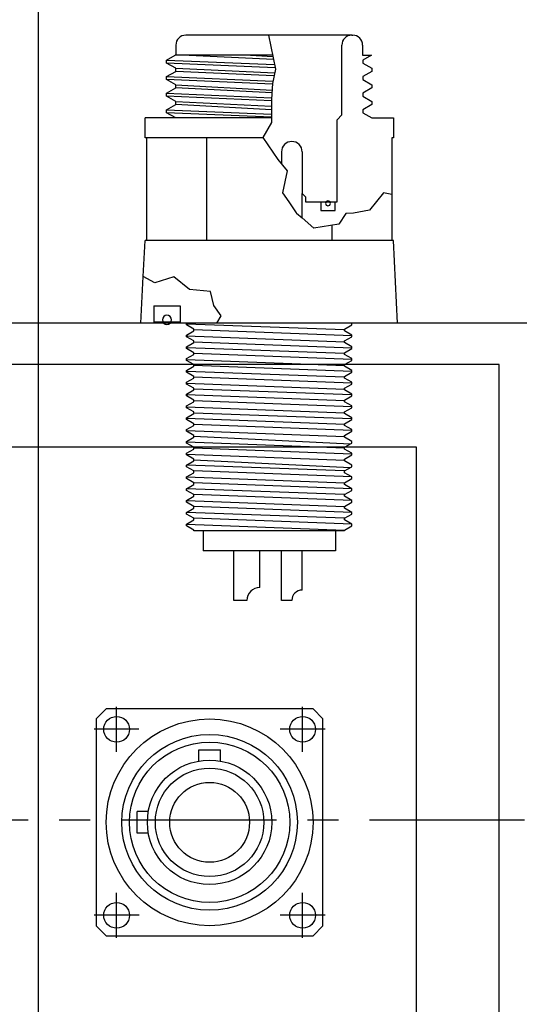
# Model space of a CAD drawing. Extents: x -135 to 10, y 84 to 175.
# Tile 18 of 53: x -54.69 to -51.67, y 104.15 to 110.1. Entities that reach past the tile are written whole.
import ezdxf

# ---------------------------------------------------------------- set-up
doc = ezdxf.new("R2010")
doc.units = 0
doc.header["$LTSCALE"] = 1.5
doc.header["$MEASUREMENT"] = 0
doc.linetypes.add('CENTER', pattern=[2, 1.25, -0.25, 0.25, -0.25])
doc.layers.get('0').update_dxf_attribs({"linetype": 'CONTINUOUS'})
doc.layers.get('DEFPOINTS').update_dxf_attribs({"linetype": 'CONTINUOUS'})
for name, color, linetype in [('DIM', 1, 'CONTINUOUS'), ('HULL', 7, 'CONTINUOUS'), ('J_BOX_FORW', 11, 'CONTINUOUS'), ('STATION7', 146, 'CONTINUOUS')]:
    doc.layers.add(name, color=color, linetype=linetype)
doc.styles.add('ENGR', font='Romans', dxfattribs={"oblique": 15})
doc.dimstyles.get("Standard").update_dxf_attribs({"dimtxt": 0.18, "dimasz": 0.18, "dimexe": 0.18, "dimexo": 0.0625, "dimgap": 0.09, "dimtad": 0, "dimtih": 1, "dimtoh": 1, "dimdec": 4, "dimzin": 0, "dimtxsty": 'STANDARD', "dimcen": 0.09, "dimazin": 3, "dimtfac": 1, "dimtdec": 4, "dimtofl": 0, "dimtmove": 0, "dimatfit": 3, "dimtolj": 1, "dimtzin": 0})

# ---------------------------------------------------------------- blocks, each defined once
blk = doc.blocks.new('*D11')
at = {"color": 0, "linetype": 'BYBLOCK'}
for start, end in [(335.70973, 354.45741), (305.54259, 323.93941)]:
    blk.add_arc((-66.6118, 105.266), 11.1687, start, end, dxfattribs=at)
for points in [[(-55.6751, 104.1959), (-55.3155, 104.1785), (-55.4431, 105.266)], [(-60.0219, 96.0268), (-60.2168, 96.3295), (-61.0274, 95.5936)]]:
    blk.add_solid(points, dxfattribs=at)
at = {"layer": 'DEFPOINTS', "color": 0, "linetype": 'BYBLOCK'}
for p in [(-100.5781, 105.266), (-66.6118, 105.266), (0.4895, 105.266), (-58.0561, 98.0869), (-60.1729, 94.1135)]:
    blk.add_point(p, dxfattribs=at)
at = {"color": 0, "linetype": 'BYBLOCK', "insert": (-56.9394, 99.6816), "char_height": 0.9, "attachment_point": 5, "style": 'ENGR'}
blk.add_mtext('\\A1;60°', dxfattribs=at)
blk = doc.blocks.new('*D10')
at = {"color": 0, "linetype": 'BYBLOCK'}
for start, end in [(36.08281, 54.4378), (5.5622, 24.27056)]:
    blk.add_arc((-66.6118, 105.266), 11.1294, start, end, dxfattribs=at)
for points in [[(-60.2366, 114.1682), (-60.0416, 114.4709), (-61.0471, 114.9043)], [(-55.355, 106.3534), (-55.7146, 106.336), (-55.4824, 105.266)]]:
    blk.add_solid(points, dxfattribs=at)
at = {"layer": 'DEFPOINTS', "color": 0, "linetype": 'BYBLOCK'}
for p in [(-60.1729, 116.4184), (-56.1536, 109.0724), (-100.5781, 105.266), (-66.6118, 105.266), (0.4895, 105.266)]:
    blk.add_point(p, dxfattribs=at)
at = {"color": 0, "linetype": 'BYBLOCK', "insert": (-56.9735, 110.8306), "char_height": 0.9, "attachment_point": 5, "style": 'ENGR'}
blk.add_mtext('\\A1;60°', dxfattribs=at)
blk = doc.blocks.new('*D12')
at = {"color": 0, "linetype": 'BYBLOCK'}
for start, end in [(134.83605, 147.71977), (160.50608, 173.73537)]:
    blk.add_arc((-38.9555, 105.266), 9.8825, start, end, dxfattribs=at)
for points in [[(-46.0433, 112.4083), (-45.8038, 112.1395), (-45.1172, 112.9924)], [(-48.5993, 106.3345), (-48.9588, 106.3542), (-48.838, 105.266)]]:
    blk.add_solid(points, dxfattribs=at)
at = {"layer": 'DEFPOINTS', "color": 0, "linetype": 'BYBLOCK'}
for p in [(-45.9425, 114.0274), (-47.1209, 110.833), (-100.5781, 105.266), (-38.9555, 105.266), (0.4895, 105.266)]:
    blk.add_point(p, dxfattribs=at)
at = {"color": 0, "linetype": 'BYBLOCK', "insert": (-47.8594, 109.5538), "char_height": 0.9, "attachment_point": 5, "style": 'ENGR'}
blk.add_mtext('\\A1;51°', dxfattribs=at)
blk = doc.blocks.new('*D13')
at = {"color": 0, "linetype": 'BYBLOCK'}
blk.add_line((-44.4111, 98.4249), (-45.7574, 96.7367), dxfattribs=at)
for start, end in [(186.29855, 199.46098), (212.31697, 225.13002)]:
    blk.add_arc((-38.9555, 105.266), 9.8293, start, end, dxfattribs=at)
for points in [[(-48.9053, 104.1777), (-48.5458, 104.1975), (-48.7849, 105.266)], [(-45.7703, 98.4342), (-46.0099, 98.1655), (-45.084, 97.5811)]]:
    blk.add_solid(points, dxfattribs=at)
at = {"layer": 'DEFPOINTS', "color": 0, "linetype": 'BYBLOCK'}
for p in [(-100.5781, 105.266), (-38.9555, 105.266), (0.4895, 105.266), (-48.3482, 102.3687), (-43.9435, 99.0113)]:
    blk.add_point(p, dxfattribs=at)
at = {"color": 0, "linetype": 'BYBLOCK', "insert": (-47.8115, 101.0012), "char_height": 0.9, "attachment_point": 5, "style": 'ENGR'}
blk.add_mtext('\\A1;51°', dxfattribs=at)
blk = doc.blocks.new('*D16')
at = {"color": 0, "linetype": 'BYBLOCK'}
blk.add_arc((-38.9555, 105.266), 5.9279, 10.45314, 15.26114, dxfattribs=at)
for points in [[(-33.4053, 106.7633), (-33.068, 106.8893), (-33.6147, 107.838)], [(-32.9467, 106.3579), (-33.3052, 106.3251), (-33.0276, 105.266)]]:
    blk.add_solid(points, dxfattribs=at)
at = {"layer": 'DEFPOINTS', "color": 0, "linetype": 'BYBLOCK'}
for p in [(-31.2973, 108.954), (-33.0938, 106.1495), (-100.5781, 105.266), (-38.9555, 105.266), (0.4895, 105.266)]:
    blk.add_point(p, dxfattribs=at)
at = {"color": 0, "linetype": 'BYBLOCK', "insert": (-30.4252, 107.2129), "char_height": 0.9, "attachment_point": 5, "style": 'ENGR'}
blk.add_mtext('\\A1;26°', dxfattribs=at)

msp = doc.modelspace()

# ---------------------------------------------------------------- linework, layer by layer
at = {"layer": 'HULL', "color": 1, "linetype": 'CENTER', "ltscale": 0.5}
msp.add_line((-100.5781, 105.266), (0.4895, 105.266), dxfattribs=at)
at = {"layer": 'J_BOX_FORW'}
for p, q in [((-53.6824, 110.006), (-53.6884, 110.006)), ((-52.6854, 110.006), (-53.6824, 110.006)), ((-52.6854, 110.006), (-52.6794, 110.006)), ((-53.7484, 109.946), (-53.7484, 109.886)), ((-52.7454, 109.524), (-52.7454, 109.946)), ((-52.6194, 109.946), (-52.6194, 109.886)), ((-53.8039, 109.856), (-53.7519, 109.886)), ((-53.1638, 109.886), (-53.7519, 109.886)), ((-52.6194, 109.886), (-52.5669, 109.886)), ((-52.5669, 109.886), (-52.6189, 109.856)), ((-53.8039, 109.8377), (-53.8039, 109.856)), ((-53.7489, 109.806), (-53.8039, 109.8377)), ((-52.6189, 109.856), (-52.6189, 109.8377)), ((-52.6189, 109.8377), (-52.5639, 109.806)), ((-53.8039, 109.756), (-53.7489, 109.7877)), ((-53.7489, 109.7877), (-53.7489, 109.806)), ((-52.5639, 109.7877), (-52.6189, 109.756)), ((-52.5639, 109.806), (-52.5639, 109.7877)), ((-53.8039, 109.7377), (-53.8039, 109.756)), ((-53.7489, 109.706), (-53.8039, 109.7377)), ((-52.6189, 109.756), (-52.6189, 109.7377)), ((-52.6189, 109.7377), (-52.5639, 109.706)), ((-53.8039, 109.656), (-53.7489, 109.6877)), ((-53.8039, 109.6377), (-53.8039, 109.656)), ((-53.7489, 109.6877), (-53.7489, 109.706)), ((-52.5639, 109.6877), (-52.6189, 109.656)), ((-52.6189, 109.656), (-52.6189, 109.6377)), ((-52.5639, 109.706), (-52.5639, 109.6877)), ((-53.7489, 109.606), (-53.8039, 109.6377)), ((-53.8039, 109.556), (-53.7489, 109.5877)), ((-53.7489, 109.5877), (-53.7489, 109.606)), ((-52.6189, 109.6377), (-52.5639, 109.606)), ((-52.5639, 109.5877), (-52.6189, 109.556)), ((-52.5639, 109.606), (-52.5639, 109.5877)), ((-53.8039, 109.5377), (-53.8039, 109.556)), ((-53.7489, 109.506), (-53.8039, 109.5377)), ((-52.6189, 109.556), (-52.6189, 109.5377)), ((-52.6189, 109.5377), (-52.5639, 109.506)), ((-53.9339, 109.386), (-53.9339, 109.506)), ((-53.1696, 109.506), (-53.9339, 109.506)), ((-52.7739, 109.4955), (-52.7454, 109.524)), ((-52.7739, 108.999), (-52.7739, 109.4955)), ((-52.5639, 109.506), (-52.4339, 109.506)), ((-52.4339, 109.506), (-52.4339, 109.386)), ((-53.2217, 109.386), (-53.9339, 109.386)), ((-53.9253, 109.386), (-53.9253, 108.766)), ((-53.5621, 109.386), (-53.5621, 108.766)), ((-52.4425, 109.386), (-52.4425, 109.0437)), ((-52.4339, 109.386), (-52.4425, 109.386)), ((-53.1098, 109.3012), (-53.1098, 109.2284)), ((-52.9848, 109.3012), (-52.9848, 109.049)), ((-52.9848, 109.049), (-52.9648, 109.029)), ((-52.9848, 108.9017), (-52.9848, 109.049)), ((-52.9648, 109.029), (-52.9648, 108.999)), ((-52.9648, 108.999), (-52.8714, 108.999)), ((-52.7864, 108.999), (-52.7739, 108.999)), ((-52.4425, 109.0437), (-52.4425, 108.766)), ((-52.8057, 108.858), (-52.8057, 108.766)), ((-53.9448, 108.5482), (-53.9339, 108.766)), ((-52.4339, 108.766), (-53.9339, 108.766)), ((-52.4089, 108.266), (-52.4339, 108.766)), ((-53.9589, 108.266), (-53.9448, 108.5482)), ((-53.8822, 108.37), (-53.7223, 108.37)), ((-53.8822, 108.37), (-53.8822, 108.266)), ((-53.7223, 108.37), (-53.7223, 108.266)), ((-51.5442, 108.266), (-59.5442, 108.266)), ((-53.8822, 108.266), (-53.9589, 108.266)), ((-53.5004, 108.266), (-53.7223, 108.266)), ((-53.683, 108.2555), (-53.683, 108.266)), ((-53.6392, 108.2302), (-53.683, 108.2555)), ((-53.683, 108.1945), (-53.6392, 108.2198)), ((-53.6392, 108.2198), (-53.6392, 108.2302)), ((-52.4089, 108.266), (-53.5004, 108.266)), ((-52.7285, 108.2302), (-52.6847, 108.2555)), ((-52.7285, 108.2198), (-52.7285, 108.2302)), ((-52.6847, 108.1945), (-52.7285, 108.2198)), ((-52.6847, 108.2555), (-52.6847, 108.266)), ((-53.683, 108.1841), (-53.683, 108.1945)), ((-53.6392, 108.1588), (-53.683, 108.1841)), ((-52.7285, 108.1588), (-52.6847, 108.1841)), ((-52.6847, 108.1841), (-52.6847, 108.1945)), ((-53.683, 108.1231), (-53.6392, 108.1484)), ((-53.683, 108.1127), (-53.683, 108.1231)), ((-53.6392, 108.0874), (-53.683, 108.1127)), ((-53.6392, 108.1484), (-53.6392, 108.1588)), ((-52.7285, 108.1484), (-52.7285, 108.1588)), ((-52.6847, 108.1231), (-52.7285, 108.1484)), ((-52.7285, 108.0874), (-52.6847, 108.1127)), ((-52.6847, 108.1127), (-52.6847, 108.1231)), ((-53.683, 108.0517), (-53.6392, 108.077)), ((-53.683, 108.0413), (-53.683, 108.0517)), ((-53.6392, 108.016), (-53.683, 108.0413)), ((-53.6392, 108.077), (-53.6392, 108.0874)), ((-52.7285, 108.077), (-52.7285, 108.0874)), ((-52.6847, 108.0517), (-52.7285, 108.077)), ((-52.7285, 108.016), (-52.6847, 108.0413)), ((-52.6847, 108.0413), (-52.6847, 108.0517)), ((-51.7942, 108.016), (-59.2942, 108.016)), ((-53.683, 107.9802), (-53.6392, 108.0055)), ((-53.6392, 108.0055), (-53.6392, 108.016)), ((-52.7285, 108.0055), (-52.7285, 108.016)), ((-52.6847, 107.9802), (-52.7285, 108.0055)), ((-51.7942, 102.516), (-51.7942, 108.016)), ((-53.683, 107.9698), (-53.683, 107.9802)), ((-53.6392, 107.9445), (-53.683, 107.9698)), ((-53.683, 107.9088), (-53.6392, 107.9341)), ((-53.6392, 107.9341), (-53.6392, 107.9445)), ((-52.7285, 107.9445), (-52.6847, 107.9698)), ((-52.7285, 107.9341), (-52.7285, 107.9445)), ((-52.6847, 107.9088), (-52.7285, 107.9341)), ((-52.6847, 107.9698), (-52.6847, 107.9802)), ((-53.683, 107.8984), (-53.683, 107.9088)), ((-53.6392, 107.8731), (-53.683, 107.8984)), ((-53.683, 107.8374), (-53.6392, 107.8627)), ((-53.6392, 107.8627), (-53.6392, 107.8731)), ((-52.7285, 107.8731), (-52.6847, 107.8984)), ((-52.7285, 107.8627), (-52.7285, 107.8731)), ((-52.6847, 107.8374), (-52.7285, 107.8627)), ((-52.6847, 107.8984), (-52.6847, 107.9088)), ((-53.683, 107.827), (-53.683, 107.8374)), ((-53.6392, 107.8017), (-53.683, 107.827)), ((-52.7285, 107.8017), (-52.6847, 107.827)), ((-52.6847, 107.827), (-52.6847, 107.8374)), ((-53.683, 107.766), (-53.6392, 107.7913)), ((-53.683, 107.7555), (-53.683, 107.766)), ((-53.6392, 107.7302), (-53.683, 107.7555)), ((-53.6392, 107.7913), (-53.6392, 107.8017)), ((-52.7285, 107.7913), (-52.7285, 107.8017)), ((-52.6847, 107.766), (-52.7285, 107.7913)), ((-52.7285, 107.7302), (-52.6847, 107.7555)), ((-52.6847, 107.7555), (-52.6847, 107.766)), ((-53.683, 107.6945), (-53.6392, 107.7198)), ((-53.683, 107.6841), (-53.683, 107.6945)), ((-53.6392, 107.6588), (-53.683, 107.6841)), ((-53.6392, 107.7198), (-53.6392, 107.7302)), ((-52.7285, 107.7198), (-52.7285, 107.7302)), ((-52.6847, 107.6945), (-52.7285, 107.7198)), ((-52.7285, 107.6588), (-52.6847, 107.6841)), ((-52.6847, 107.6841), (-52.6847, 107.6945)), ((-53.683, 107.6231), (-53.6392, 107.6484)), ((-53.6392, 107.6484), (-53.6392, 107.6588)), ((-52.7285, 107.6484), (-52.7285, 107.6588)), ((-52.6847, 107.6231), (-52.7285, 107.6484)), ((-53.683, 107.6127), (-53.683, 107.6231)), ((-53.6392, 107.5874), (-53.683, 107.6127)), ((-53.683, 107.5517), (-53.6392, 107.577)), ((-53.6392, 107.577), (-53.6392, 107.5874)), ((-52.7285, 107.5874), (-52.6847, 107.6127)), ((-52.7285, 107.577), (-52.7285, 107.5874)), ((-52.6847, 107.5517), (-52.7285, 107.577)), ((-52.6847, 107.6127), (-52.6847, 107.6231)), ((-52.2942, 107.516), (-58.7942, 107.516)), ((-53.683, 107.5413), (-53.683, 107.5517)), ((-53.6392, 107.516), (-53.683, 107.5413)), ((-53.683, 107.4802), (-53.6392, 107.5055)), ((-53.6392, 107.5055), (-53.6392, 107.516)), ((-52.7285, 107.516), (-52.6847, 107.5413)), ((-52.7285, 107.5055), (-52.7285, 107.516)), ((-52.6847, 107.4802), (-52.7285, 107.5055)), ((-52.6847, 107.5413), (-52.6847, 107.5517)), ((-52.2942, 103.016), (-52.2942, 107.516)), ((-53.683, 107.4698), (-53.683, 107.4802)), ((-53.6392, 107.4445), (-53.683, 107.4698)), ((-52.7285, 107.4445), (-52.6847, 107.4698)), ((-52.6847, 107.4698), (-52.6847, 107.4802)), ((-53.683, 107.4088), (-53.6392, 107.4341)), ((-53.683, 107.3984), (-53.683, 107.4088)), ((-53.6392, 107.3731), (-53.683, 107.3984)), ((-53.6392, 107.4341), (-53.6392, 107.4445)), ((-52.7285, 107.4341), (-52.7285, 107.4445)), ((-52.6847, 107.4088), (-52.7285, 107.4341)), ((-52.7285, 107.3731), (-52.6847, 107.3984)), ((-52.6847, 107.3984), (-52.6847, 107.4088)), ((-53.683, 107.3374), (-53.6392, 107.3627)), ((-53.683, 107.327), (-53.683, 107.3374)), ((-53.6392, 107.3017), (-53.683, 107.327)), ((-53.6392, 107.3627), (-53.6392, 107.3731)), ((-52.7285, 107.3627), (-52.7285, 107.3731)), ((-52.6847, 107.3374), (-52.7285, 107.3627)), ((-52.7285, 107.3017), (-52.6847, 107.327)), ((-52.6847, 107.327), (-52.6847, 107.3374)), ((-53.683, 107.266), (-53.6392, 107.2913)), ((-53.6392, 107.2913), (-53.6392, 107.3017)), ((-52.7285, 107.2913), (-52.7285, 107.3017)), ((-52.6847, 107.266), (-52.7285, 107.2913)), ((-53.683, 107.2555), (-53.683, 107.266)), ((-53.6392, 107.2302), (-53.683, 107.2555)), ((-53.683, 107.1945), (-53.6392, 107.2198)), ((-53.6392, 107.2198), (-53.6392, 107.2302)), ((-52.7285, 107.2302), (-52.6847, 107.2555)), ((-52.7285, 107.2198), (-52.7285, 107.2302)), ((-52.6847, 107.1945), (-52.7285, 107.2198)), ((-52.6847, 107.2555), (-52.6847, 107.266)), ((-53.683, 107.1841), (-53.683, 107.1945)), ((-53.6392, 107.1588), (-53.683, 107.1841)), ((-53.683, 107.1231), (-53.6392, 107.1484)), ((-53.6392, 107.1484), (-53.6392, 107.1588)), ((-52.7285, 107.1588), (-52.6847, 107.1841)), ((-52.7285, 107.1484), (-52.7285, 107.1588)), ((-52.6847, 107.1231), (-52.7285, 107.1484)), ((-52.6847, 107.1841), (-52.6847, 107.1945)), ((-53.683, 107.1127), (-53.683, 107.1231)), ((-53.6392, 107.0874), (-53.683, 107.1127)), ((-52.7285, 107.0874), (-52.6847, 107.1127)), ((-52.6847, 107.1127), (-52.6847, 107.1231)), ((-53.683, 107.0517), (-53.6392, 107.077)), ((-53.683, 107.0413), (-53.683, 107.0517)), ((-53.6392, 107.016), (-53.683, 107.0413)), ((-53.6392, 107.077), (-53.6392, 107.0874)), ((-52.7285, 107.077), (-52.7285, 107.0874)), ((-52.6847, 107.0517), (-52.7285, 107.077)), ((-52.7285, 107.016), (-52.6847, 107.0413)), ((-52.6847, 107.0413), (-52.6847, 107.0517)), ((-53.6392, 107.011), (-53.6392, 107.016)), ((-52.7285, 107.011), (-53.6392, 107.011)), ((-53.5839, 107.011), (-53.5839, 106.891)), ((-52.7839, 107.011), (-52.7839, 106.891)), ((-52.7285, 107.011), (-52.7285, 107.016)), ((-52.7839, 106.891), (-53.5839, 106.891)), ((-53.3969, 106.591), (-53.3969, 106.891)), ((-53.2409, 106.669), (-53.2409, 106.891)), ((-53.1098, 106.591), (-53.1098, 106.891)), ((-52.9848, 106.6535), (-52.9848, 106.891)), ((-53.3189, 106.591), (-53.3969, 106.591)), ((-53.0473, 106.591), (-53.1098, 106.591)), ((-54.1691, 105.9349), (-54.2291, 105.875)), ((-52.9192, 105.9349), (-54.1691, 105.9349)), ((-54.1061, 105.6764), (-54.1061, 105.9475)), ((-52.9822, 105.6764), (-52.9822, 105.9475)), ((-52.8592, 105.875), (-52.9192, 105.9349)), ((-54.2291, 105.875), (-54.2291, 104.6251)), ((-52.8592, 104.6251), (-52.8592, 105.875)), ((-53.972, 105.812), (-54.2416, 105.812)), ((-52.8467, 105.812), (-53.1178, 105.812)), ((-54.1061, 104.5525), (-54.1061, 104.8236)), ((-52.9822, 104.5525), (-52.9822, 104.8236)), ((-53.9706, 104.6881), (-54.2416, 104.6881)), ((-52.8467, 104.6881), (-53.1178, 104.6881)), ((-54.2291, 104.6251), (-54.1691, 104.5651)), ((-52.9192, 104.5651), (-52.8592, 104.6251)), ((-54.1691, 104.5651), (-52.9192, 104.5651))]:
    msp.add_line(p, q, dxfattribs=at)
at = {"layer": 'J_BOX_FORW', "color": 5}
for p, q in [((-53.1875, 110.006), (-53.147, 109.8012)), ((-53.1586, 109.8599), (-53.7092, 109.886)), ((-53.2969, 109.886), (-53.1622, 109.8782)), ((-53.8039, 109.856), (-53.1523, 109.8282)), ((-53.1487, 109.8098), (-53.8039, 109.8377)), ((-53.7489, 109.806), (-53.1516, 109.7779)), ((-53.1552, 109.7598), (-53.7489, 109.7877)), ((-53.147, 109.8012), (-53.1645, 109.7135)), ((-53.8039, 109.756), (-53.1615, 109.7286)), ((-53.1647, 109.7105), (-53.8039, 109.7377)), ((-53.1645, 109.7135), (-53.17, 109.6188)), ((-53.8039, 109.656), (-53.1695, 109.627)), ((-53.7489, 109.706), (-53.1668, 109.6742)), ((-53.1677, 109.6581), (-53.7489, 109.6877)), ((-53.1699, 109.6088), (-53.8039, 109.6377)), ((-53.7489, 109.606), (-53.1698, 109.5766)), ((-53.1698, 109.5551), (-53.7489, 109.5877)), ((-53.17, 109.6188), (-53.1695, 109.4786)), ((-53.8039, 109.556), (-53.1697, 109.5282)), ((-53.1696, 109.5099), (-53.8039, 109.5377)), ((-53.1695, 109.4786), (-53.2221, 109.3874)), ((-53.2221, 109.3874), (-53.1314, 109.2541)), ((-53.1314, 109.2541), (-53.0754, 109.1875)), ((-53.0754, 109.1875), (-53.1034, 109.0543)), ((-53.1034, 109.0543), (-53.0655, 108.999)), ((-52.4934, 109.0543), (-52.5775, 108.9491)), ((-52.4425, 109.0437), (-52.4934, 109.0543)), ((-53.0655, 108.999), (-53.0203, 108.933)), ((-52.8714, 108.999), (-52.8714, 108.947)), ((-52.8714, 108.999), (-52.7864, 108.999)), ((-52.7864, 108.947), (-52.7864, 108.999)), ((-52.8714, 108.947), (-52.7864, 108.947)), ((-52.5775, 108.9491), (-52.6757, 108.9315)), ((-53.0203, 108.933), (-53.0193, 108.9315)), ((-53.0193, 108.9315), (-52.9848, 108.9017)), ((-52.9141, 108.8403), (-52.9848, 108.9017)), ((-52.7213, 108.928), (-52.7633, 108.8649)), ((-52.6757, 108.9315), (-52.7213, 108.928)), ((-52.7633, 108.8649), (-52.9141, 108.8403)), ((-53.8746, 108.5106), (-53.9448, 108.5482)), ((-53.7597, 108.5461), (-53.8746, 108.5106)), ((-53.6654, 108.4693), (-53.7597, 108.5461)), ((-53.5387, 108.4575), (-53.6654, 108.4693)), ((-53.5181, 108.372), (-53.5387, 108.4575)), ((-53.4739, 108.31), (-53.5181, 108.372)), ((-53.5004, 108.266), (-53.4739, 108.31)), ((-53.8822, 108.274), (-53.7223, 108.274)), ((-52.7285, 108.225), (-53.683, 108.2608)), ((-52.6847, 108.1893), (-53.6392, 108.225)), ((-53.683, 108.1893), (-52.7285, 108.1536)), ((-52.7285, 108.0822), (-53.683, 108.1179)), ((-53.6392, 108.1536), (-52.6847, 108.1179)), ((-53.683, 108.0465), (-52.7285, 108.0108)), ((-52.6847, 108.0465), (-53.6392, 108.0822)), ((-52.6847, 107.975), (-53.6392, 108.0108)), ((-52.7285, 107.9393), (-53.683, 107.975)), ((-52.6847, 107.9036), (-53.6392, 107.9393)), ((-53.683, 107.9036), (-52.7285, 107.8679)), ((-52.6847, 107.8322), (-53.6392, 107.8679)), ((-52.7285, 107.7965), (-53.683, 107.8322)), ((-53.683, 107.7608), (-52.7285, 107.725)), ((-52.6847, 107.7608), (-53.6392, 107.7965)), ((-52.7285, 107.6536), (-53.683, 107.6893)), ((-53.6392, 107.725), (-52.6847, 107.6893)), ((-52.6847, 107.6179), (-53.6392, 107.6536)), ((-53.683, 107.6179), (-52.7285, 107.5822)), ((-52.6955, 107.535), (-53.6392, 107.5822)), ((-52.7285, 107.5108), (-53.683, 107.5465)), ((-52.6847, 107.475), (-53.6392, 107.5108)), ((-53.683, 107.475), (-52.7285, 107.4393)), ((-52.7285, 107.3731), (-53.683, 107.4088)), ((-52.6955, 107.3922), (-53.6392, 107.4393)), ((-53.683, 107.3374), (-52.7285, 107.3017)), ((-52.6847, 107.3374), (-53.6392, 107.3731)), ((-52.6847, 107.266), (-53.6392, 107.3017)), ((-52.7285, 107.2302), (-53.683, 107.266)), ((-52.6847, 107.1945), (-53.6392, 107.2302)), ((-53.683, 107.1945), (-52.7285, 107.1588)), ((-52.6847, 107.1231), (-53.6392, 107.1588)), ((-52.7285, 107.0874), (-53.683, 107.1231)), ((-53.683, 107.0517), (-52.7285, 107.016)), ((-52.6847, 107.0517), (-53.6392, 107.0874))]:
    msp.add_line(p, q, dxfattribs=at)
at = {"layer": 'J_BOX_FORW', "color": 7}
for p, q in [((-53.6092, 105.6875), (-53.4792, 105.6875)), ((-53.6092, 105.6203), (-53.6092, 105.6875)), ((-53.4792, 105.6203), (-53.4792, 105.6875)), ((-53.9816, 105.185), (-53.9816, 105.315)), ((-53.9145, 105.315), (-53.9816, 105.315)), ((-53.9145, 105.185), (-53.9816, 105.185))]:
    msp.add_line(p, q, dxfattribs=at)
at = {"layer": 'J_BOX_FORW'}
for centre, radius in [((-54.1061, 105.812), 0.078), ((-53.5442, 105.25), 0.6249), ((-52.9822, 105.812), 0.078), ((-53.5442, 105.25), 0.2411), ((-54.1061, 104.6881), 0.078), ((-52.9822, 104.6881), 0.078)]:
    msp.add_circle(centre, radius, dxfattribs=at)
at = {"layer": 'J_BOX_FORW', "color": 7}
for radius in [0.5305, 0.4845, 0.376, 0.3278]:
    msp.add_circle((-53.5442, 105.25), radius, dxfattribs=at)
at = {"layer": 'J_BOX_FORW'}
for centre, radius, start, end in [((-53.6884, 109.946), 0.06, 90, 180), ((-52.6854, 109.946), 0.06, 90, 180), ((-52.6794, 109.946), 0.06, 0, 90), ((-53.0473, 109.3012), 0.0625, 0, 180), ((-53.2409, 106.591), 0.078, 90, 180), ((-52.9848, 106.591), 0.0625, 90, 180)]:
    msp.add_arc(centre, radius, start, end, dxfattribs=at)
at = {"layer": 'J_BOX_FORW', "color": 7}
for centre, radius, start, end in [((-52.8289, 108.9901), 0.0144, 0, 180), ((-52.8289, 108.9901), 0.0144, 180, 0), ((-53.8023, 108.2863), 0.0275, 0, 180), ((-53.8023, 108.2863), 0.0275, 180, 0)]:
    msp.add_arc(centre, radius, start, end, dxfattribs=at)
at = {"layer": 'STATION7'}
msp.add_line((-54.578, 95.0239), (-54.578, 115.5163), dxfattribs=at)

# ---------------------------------------------------------------- dimensions: what is measured, and where the dimension line sits
at = {"layer": 'DIM'}
for base, line1, line2, picture, middle in [((-56.1536, 109.0724), ((-100.5781, 105.266), (0.4895, 105.266)), ((-66.6118, 105.266), (-60.1729, 116.4184)), '*D10', (-56.9735, 110.8306)), ((-47.1209, 110.833), ((-100.5781, 105.266), (0.4895, 105.266)), ((-38.9555, 105.266), (-45.9425, 114.0274)), '*D12', (-47.8594, 109.5538)), ((-33.0938, 106.1495), ((-100.5781, 105.266), (0.4895, 105.266)), ((-38.9555, 105.266), (-31.2973, 108.954)), '*D16', (-30.4252, 107.2129)), ((-58.0561, 98.0869), ((-66.6118, 105.266), (-60.1729, 94.1135)), ((-100.5781, 105.266), (0.4895, 105.266)), '*D11', (-56.9394, 99.6816)), ((-48.3482, 102.3687), ((-38.9555, 105.266), (-43.9435, 99.0113)), ((-100.5781, 105.266), (0.4895, 105.266)), '*D13', (-47.8115, 101.0012))]:
    dim = msp.add_angular_dim_2l(base=base, line1=line1, line2=line2, dimstyle='STANDARD', override={"dimscale": 6, "dimtxt": 0.15, "dimexo": 0.125, "dimdec": 0, "dimtxsty": 'ENGR', "dimtdec": 0}, dxfattribs=at)
    dim.commit()
    dim.dimension.update_dxf_attribs({"geometry": picture, "text_midpoint": middle})

doc.saveas('drawing.dxf')
